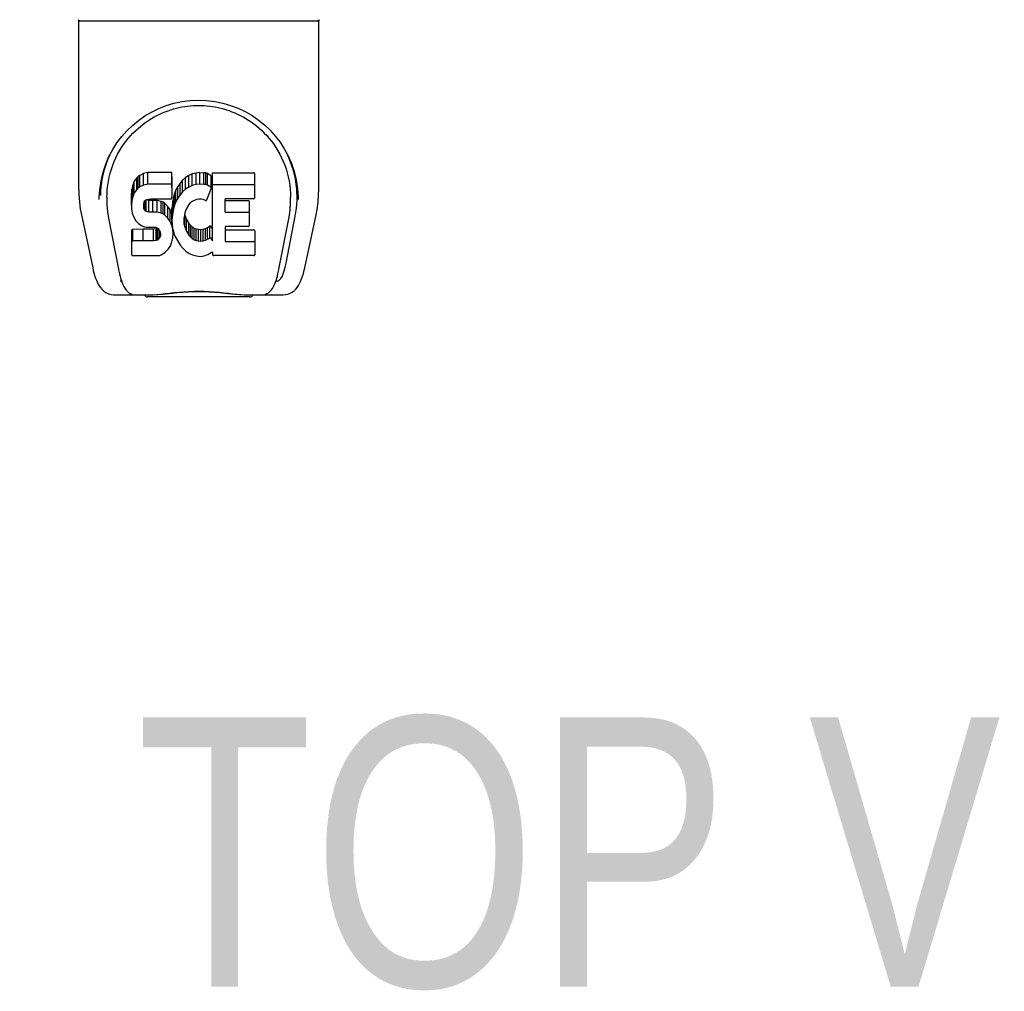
# Model space of a CAD drawing. Header units: inches. Extents: x 0 to 309, y 0 to 200.
# Tile 78 of 109: x 99.51 to 105.17, y 149.14 to 154.72. Entities that reach past the tile are written whole.
import ezdxf

# ---------------------------------------------------------------- set-up
doc = ezdxf.new("R2010")
doc.units = ezdxf.units.IN
doc.header["$LTSCALE"] = 17
doc.header["$MEASUREMENT"] = 0
doc.layers.get('0').update_dxf_attribs({"linetype": 'CONTINUOUS'})
doc.styles.get("Standard").update_dxf_attribs({"font": 'txt', "width": 0.8})

msp = doc.modelspace()

# ---------------------------------------------------------------- linework, layer by layer
at = {"color": 7, "linetype": 'Continuous'}
for p, q in [((99.8539, 154.7101), (101.2319, 154.7101)), ((99.8539, 153.7381), (99.8539, 154.7101)), ((101.2319, 153.7388), (101.2319, 154.7101)), ((100.2264, 153.8315), (100.2048, 153.8217)), ((100.2498, 153.8388), (100.2264, 153.8315)), ((100.2264, 153.7647), (100.2264, 153.8315)), ((100.3894, 153.8388), (100.2498, 153.8388)), ((100.2498, 153.772), (100.2498, 153.8388)), ((100.3911, 153.796), (100.3894, 153.8388)), ((100.3894, 153.772), (100.3894, 153.8388)), ((100.5057, 153.8303), (100.4853, 153.8214)), ((100.5275, 153.8352), (100.5057, 153.8303)), ((100.5057, 153.7635), (100.5057, 153.8303)), ((100.5496, 153.8373), (100.5275, 153.8352)), ((100.5275, 153.7684), (100.5275, 153.8352)), ((100.5496, 153.8373), (100.5722, 153.837)), ((100.5496, 153.7705), (100.5496, 153.8373)), ((100.5833, 153.8353), (100.5722, 153.837)), ((100.5722, 153.7701), (100.5722, 153.837)), ((100.5938, 153.8319), (100.5833, 153.8353)), ((100.5833, 153.7684), (100.5833, 153.8353)), ((100.6125, 153.8198), (100.5938, 153.8319)), ((100.5938, 153.7651), (100.5938, 153.8319)), ((100.6227, 153.8368), (100.8595, 153.8368)), ((100.6227, 153.4448), (100.6227, 153.8368)), ((100.864, 153.8323), (100.864, 153.6911)), ((100.173, 153.7876), (100.1637, 153.7651)), ((100.1867, 153.8072), (100.173, 153.7876)), ((100.173, 153.7208), (100.173, 153.7876)), ((100.1952, 153.8152), (100.1867, 153.8072)), ((100.1867, 153.7404), (100.1867, 153.8072)), ((100.2048, 153.8217), (100.1952, 153.8152)), ((100.1952, 153.7484), (100.1952, 153.8152)), ((100.2048, 153.7549), (100.2048, 153.8217)), ((100.3911, 153.7292), (100.3911, 153.796)), ((100.4361, 153.7765), (100.4231, 153.7583)), ((100.4507, 153.7932), (100.4361, 153.7765)), ((100.4361, 153.7097), (100.4361, 153.7765)), ((100.4671, 153.8085), (100.4507, 153.7932)), ((100.4507, 153.7264), (100.4507, 153.7932)), ((100.4853, 153.8214), (100.4671, 153.8085)), ((100.4671, 153.7417), (100.4671, 153.8085)), ((100.4853, 153.7546), (100.4853, 153.8214)), ((100.6125, 153.8198), (100.6125, 153.753)), ((100.6142, 153.8163), (100.6142, 153.753)), ((99.9792, 153.7693), (99.9781, 153.7061)), ((100.1586, 153.7417), (100.1568, 153.718)), ((100.1568, 153.6512), (100.1568, 153.718)), ((100.1637, 153.7651), (100.1586, 153.7417)), ((100.1586, 153.6749), (100.1586, 153.7417)), ((100.1637, 153.6982), (100.1637, 153.7651)), ((100.173, 153.7208), (100.1637, 153.6982)), ((100.1867, 153.7404), (100.173, 153.7208)), ((100.1952, 153.7484), (100.1867, 153.7404)), ((100.2048, 153.7549), (100.1952, 153.7484)), ((100.2264, 153.7647), (100.2048, 153.7549)), ((100.2498, 153.772), (100.2264, 153.7647)), ((100.3894, 153.772), (100.2498, 153.772)), ((100.3911, 153.7292), (100.3894, 153.772)), ((100.3902, 153.7054), (100.3911, 153.7292)), ((100.4038, 153.7182), (100.3977, 153.6967)), ((100.4123, 153.7388), (100.4038, 153.7182)), ((100.4038, 153.6513), (100.4038, 153.7182)), ((100.4231, 153.7583), (100.4123, 153.7388)), ((100.4123, 153.672), (100.4123, 153.7388)), ((100.4231, 153.6915), (100.4231, 153.7583)), ((100.4507, 153.7264), (100.4361, 153.7097)), ((100.4671, 153.7417), (100.4507, 153.7264)), ((100.4853, 153.7546), (100.4671, 153.7417)), ((100.5057, 153.7635), (100.4853, 153.7546)), ((100.5275, 153.7684), (100.5057, 153.7635)), ((100.5496, 153.7705), (100.5275, 153.7684)), ((100.5722, 153.7701), (100.5496, 153.7705)), ((100.5833, 153.7684), (100.5722, 153.7701)), ((100.5938, 153.7651), (100.5833, 153.7684)), ((100.6139, 153.7479), (100.5877, 153.6797)), ((100.6125, 153.753), (100.5938, 153.7651)), ((100.6227, 153.77), (100.8595, 153.77)), ((101.1066, 153.7692), (101.1077, 153.7061)), ((99.972, 153.6836), (99.9722, 153.6961)), ((99.972, 153.6836), (99.972, 153.6831)), ((100.016, 153.6963), (100.016, 153.673)), ((100.1586, 153.6749), (100.1568, 153.6512)), ((100.1637, 153.6982), (100.1586, 153.6749)), ((100.2285, 153.6545), (100.2305, 153.6696)), ((100.2305, 153.6696), (100.2337, 153.6762)), ((100.2308, 153.6248), (100.2308, 153.6696)), ((100.2337, 153.6762), (100.2395, 153.6811)), ((100.2353, 153.6188), (100.2353, 153.6776)), ((100.2395, 153.6811), (100.2538, 153.6855)), ((100.2415, 153.6812), (100.241, 153.6816)), ((100.2559, 153.6772), (100.2415, 153.6812)), ((100.2415, 153.6144), (100.2415, 153.6812)), ((100.2538, 153.6855), (100.2687, 153.6867)), ((100.28, 153.678), (100.2559, 153.6772)), ((100.2559, 153.6103), (100.2559, 153.6772)), ((100.2687, 153.6867), (100.3816, 153.6867)), ((100.3039, 153.6767), (100.28, 153.678)), ((100.28, 153.6111), (100.28, 153.678)), ((100.3274, 153.6716), (100.3039, 153.6767)), ((100.3039, 153.6099), (100.3039, 153.6767)), ((100.3383, 153.6668), (100.3274, 153.6716)), ((100.3274, 153.6048), (100.3274, 153.6716)), ((100.3482, 153.6599), (100.3383, 153.6668)), ((100.3383, 153.6), (100.3383, 153.6668)), ((100.3654, 153.6431), (100.3482, 153.6599)), ((100.3482, 153.5931), (100.3482, 153.6599)), ((100.3816, 153.6867), (100.3872, 153.6872)), ((100.3872, 153.6872), (100.389, 153.6926)), ((100.389, 153.6926), (100.3902, 153.7054)), ((100.3936, 153.6748), (100.389, 153.6304)), ((100.3977, 153.6967), (100.3936, 153.6748)), ((100.3936, 153.608), (100.3936, 153.6748)), ((100.3977, 153.6299), (100.3977, 153.6967)), ((100.4123, 153.672), (100.4038, 153.6513)), ((100.4231, 153.6915), (100.4123, 153.672)), ((100.4361, 153.7097), (100.4231, 153.6915)), ((100.4943, 153.6641), (100.4861, 153.6537)), ((100.5051, 153.6716), (100.4943, 153.6641)), ((100.53, 153.6821), (100.5051, 153.6716)), ((100.5428, 153.6854), (100.53, 153.6821)), ((100.5561, 153.6852), (100.5428, 153.6854)), ((100.5693, 153.6821), (100.5561, 153.6852)), ((100.5817, 153.6772), (100.5693, 153.6821)), ((100.6928, 153.6821), (100.6928, 153.6147)), ((100.8595, 153.6866), (100.6973, 153.6866)), ((100.6973, 153.677), (100.8285, 153.677)), ((100.833, 153.6726), (100.833, 153.5326)), ((101.1138, 153.6831), (101.1138, 153.6836)), ((100.1568, 153.6512), (100.1576, 153.6273)), ((100.1576, 153.6273), (100.1615, 153.6038)), ((100.1615, 153.6038), (100.1698, 153.5816)), ((100.2279, 153.6395), (100.2285, 153.6545)), ((100.2285, 153.6319), (100.2279, 153.6395)), ((100.2285, 153.6319), (100.2285, 153.6545)), ((100.2308, 153.6248), (100.2285, 153.6319)), ((100.2353, 153.6188), (100.2308, 153.6248)), ((100.2415, 153.6144), (100.2353, 153.6188)), ((100.2559, 153.6103), (100.2415, 153.6144)), ((100.28, 153.6111), (100.2559, 153.6103)), ((100.3039, 153.6099), (100.28, 153.6111)), ((100.3274, 153.6048), (100.3039, 153.6099)), ((100.3383, 153.6), (100.3274, 153.6048)), ((100.3785, 153.623), (100.3654, 153.6431)), ((100.3654, 153.5763), (100.3654, 153.6431)), ((100.3879, 153.6009), (100.3785, 153.623)), ((100.3785, 153.5562), (100.3785, 153.623)), ((100.389, 153.5636), (100.389, 153.6304)), ((100.3936, 153.608), (100.389, 153.5636)), ((100.3977, 153.6299), (100.3936, 153.608)), ((100.4038, 153.6513), (100.3977, 153.6299)), ((100.4623, 153.6061), (100.4591, 153.5793)), ((100.4661, 153.6187), (100.4623, 153.6061)), ((100.4719, 153.6305), (100.4661, 153.6187)), ((100.4861, 153.6537), (100.4719, 153.6305)), ((100.6973, 153.6102), (100.8285, 153.6102)), ((99.8691, 153.5952), (99.9341, 153.2899)), ((100.0252, 153.5752), (100.0824, 153.2824)), ((100.1698, 153.5816), (100.1826, 153.5614)), ((100.1826, 153.5614), (100.199, 153.5441)), ((100.3482, 153.5931), (100.3383, 153.6)), ((100.3654, 153.5763), (100.3482, 153.5931)), ((100.3785, 153.5562), (100.3654, 153.5763)), ((100.3879, 153.5341), (100.3785, 153.5562)), ((100.389, 153.597), (100.3879, 153.6009)), ((100.3879, 153.5341), (100.3879, 153.6009)), ((100.389, 153.5636), (100.3899, 153.5414)), ((100.4591, 153.5793), (100.4584, 153.5524)), ((100.4584, 153.5524), (100.4597, 153.5392)), ((100.4597, 153.5392), (100.4597, 153.5793)), ((100.4614, 153.5987), (100.4628, 153.5932)), ((100.4628, 153.5932), (100.473, 153.5683)), ((100.4628, 153.5263), (100.4628, 153.5932)), ((100.473, 153.5683), (100.4863, 153.5452)), ((100.473, 153.5015), (100.473, 153.5683)), ((101.0034, 153.2824), (101.0601, 153.5722)), ((101.0446, 153.3178), (101.0974, 153.588)), ((101.0601, 153.5723), (101.0608, 153.5761)), ((101.1517, 153.2899), (101.2168, 153.5952)), ((100.1593, 153.3654), (100.1593, 153.5071)), ((100.223, 153.5121), (100.1639, 153.5116)), ((100.1639, 153.4447), (100.1639, 153.5116)), ((100.199, 153.5441), (100.2189, 153.5309)), ((100.2189, 153.5309), (100.23, 153.5268)), ((100.2839, 153.5124), (100.223, 153.5121)), ((100.223, 153.4453), (100.223, 153.5121)), ((100.23, 153.5268), (100.2417, 153.5248)), ((100.2417, 153.5248), (100.2892, 153.5243)), ((100.2991, 153.5136), (100.2839, 153.5124)), ((100.2839, 153.4456), (100.2839, 153.5124)), ((100.2892, 153.5243), (100.2967, 153.5236)), ((100.2967, 153.5236), (100.3037, 153.5212)), ((100.3055, 153.517), (100.2991, 153.5136)), ((100.2991, 153.4468), (100.2991, 153.5136)), ((100.3037, 153.5212), (100.3097, 153.5166)), ((100.3072, 153.5186), (100.3055, 153.517)), ((100.3055, 153.4502), (100.3055, 153.517)), ((100.3097, 153.5166), (100.3147, 153.5106)), ((100.311, 153.4555), (100.311, 153.5151)), ((100.3147, 153.5106), (100.3212, 153.4971)), ((100.3203, 153.4675), (100.3203, 153.499)), ((100.3212, 153.4971), (100.3236, 153.4819)), ((100.3941, 153.511), (100.3879, 153.5341)), ((100.3899, 153.5414), (100.393, 153.5193)), ((100.393, 153.5193), (100.3976, 153.4974)), ((100.3967, 153.4871), (100.3941, 153.511)), ((100.3967, 153.4871), (100.3967, 153.5017)), ((100.3976, 153.4974), (100.4046, 153.4764)), ((100.4597, 153.5392), (100.4628, 153.5263)), ((100.4628, 153.5263), (100.473, 153.5015)), ((100.473, 153.5015), (100.4863, 153.4784)), ((100.4863, 153.5452), (100.495, 153.5352)), ((100.4863, 153.4784), (100.4863, 153.5452)), ((100.495, 153.5352), (100.5051, 153.5263)), ((100.495, 153.4683), (100.495, 153.5352)), ((100.5051, 153.5263), (100.5163, 153.5189)), ((100.5051, 153.4595), (100.5051, 153.5263)), ((100.5163, 153.5189), (100.5286, 153.5141)), ((100.5163, 153.4521), (100.5163, 153.5189)), ((100.5286, 153.5141), (100.5419, 153.5117)), ((100.5286, 153.4473), (100.5286, 153.5141)), ((100.5419, 153.5117), (100.5552, 153.5112)), ((100.5419, 153.4449), (100.5419, 153.5117)), ((100.5552, 153.5112), (100.5684, 153.5132)), ((100.5552, 153.4444), (100.5552, 153.5112)), ((100.5684, 153.5132), (100.5812, 153.5172)), ((100.5684, 153.4464), (100.5684, 153.5132)), ((100.5812, 153.5172), (100.5933, 153.5227)), ((100.5812, 153.4504), (100.5812, 153.5172)), ((100.5933, 153.5227), (100.6044, 153.5302)), ((100.5933, 153.4559), (100.5933, 153.5227)), ((100.6044, 153.5302), (100.6044, 153.4634)), ((100.6108, 153.5291), (100.6227, 153.5116)), ((100.694, 153.5237), (100.694, 153.4461)), ((100.8285, 153.5282), (100.6985, 153.5282)), ((100.6985, 153.5085), (100.8601, 153.5085)), ((100.8646, 153.504), (100.8646, 153.3651)), ((100.223, 153.4453), (100.1638, 153.4447)), ((100.2839, 153.4456), (100.223, 153.4453)), ((100.2991, 153.4468), (100.2839, 153.4456)), ((100.3055, 153.4502), (100.2991, 153.4468)), ((100.311, 153.4555), (100.3055, 153.4502)), ((100.3203, 153.4675), (100.311, 153.4555)), ((100.3229, 153.4744), (100.3203, 153.4675)), ((100.3229, 153.4744), (100.3229, 153.4866)), ((100.3236, 153.4819), (100.3229, 153.4744)), ((100.3802, 153.4176), (100.3888, 153.44)), ((100.3888, 153.44), (100.395, 153.4631)), ((100.395, 153.4631), (100.3967, 153.4871)), ((100.4046, 153.4764), (100.4259, 153.4371)), ((100.4259, 153.4371), (100.4385, 153.4187)), ((100.4863, 153.4784), (100.495, 153.4683)), ((100.495, 153.4683), (100.5051, 153.4595)), ((100.5051, 153.4595), (100.5163, 153.4521)), ((100.5163, 153.4521), (100.5286, 153.4473)), ((100.5286, 153.4473), (100.5419, 153.4449)), ((100.5419, 153.4449), (100.5552, 153.4444)), ((100.5552, 153.4444), (100.5684, 153.4464)), ((100.5684, 153.4464), (100.5812, 153.4504)), ((100.5812, 153.4504), (100.5933, 153.4559)), ((100.5933, 153.4559), (100.6044, 153.4634)), ((100.6108, 153.4623), (100.6227, 153.4448)), ((100.6985, 153.4417), (100.8601, 153.4417)), ((100.3313, 153.3662), (100.3511, 153.38)), ((100.3511, 153.38), (100.3681, 153.3969)), ((100.3681, 153.3969), (100.3748, 153.4068)), ((100.3748, 153.4068), (100.3802, 153.4176)), ((100.4385, 153.4187), (100.4532, 153.402)), ((100.4532, 153.402), (100.4697, 153.387)), ((100.4697, 153.387), (100.4874, 153.3733)), ((100.5948, 153.3662), (100.6138, 153.3779)), ((100.6138, 153.3779), (100.614, 153.378)), ((100.6245, 153.378), (100.614, 153.378)), ((100.6245, 153.3651), (100.6245, 153.378)), ((100.1641, 153.3606), (100.3081, 153.3606)), ((100.3081, 153.3606), (100.3201, 153.3622)), ((100.3201, 153.3622), (100.3313, 153.3662)), ((100.4874, 153.3733), (100.4971, 153.3682)), ((100.4971, 153.3682), (100.5077, 153.3645)), ((100.5077, 153.3645), (100.5294, 153.3589)), ((100.5294, 153.3589), (100.5514, 153.3564)), ((100.5514, 153.3564), (100.5736, 153.3595)), ((100.5736, 153.3595), (100.5948, 153.3662)), ((100.8601, 153.3606), (100.629, 153.3606)), ((100.1, 153.214), (100.0928, 153.214)), ((100.1022, 153.2078), (100.1019, 153.2085)), ((100.9836, 153.2078), (100.9839, 153.2085)), ((100.9839, 153.2085), (100.9873, 153.2183)), ((100.9931, 153.214), (100.9858, 153.214)), ((100.058, 153.1353), (100.2595, 153.1353)), ((100.1446, 153.1353), (100.1434, 153.1353)), ((100.8362, 153.1235), (100.2496, 153.1235)), ((100.8264, 153.1353), (101.0277, 153.1353)), ((100.9424, 153.1353), (100.9412, 153.1353))]:
    msp.add_line(p, q, dxfattribs=at)
for points in [[(99.9722, 153.6961), (99.9747, 153.7386), (99.9822, 153.7906), (99.9939, 153.8396), (100.0092, 153.8857), (100.0277, 153.9291), (100.0493, 153.9698), (100.0736, 154.0082), (100.1006, 154.0441), (100.1302, 154.0775), (100.1622, 154.1085), (100.1966, 154.1369), (100.2332, 154.1627), (100.2721, 154.1856), (100.3131, 154.2057), (100.3562, 154.2226), (100.4008, 154.236), (100.4468, 154.2458), (100.4936, 154.2518), (100.541, 154.2539), (100.5884, 154.2521), (100.6352, 154.2464), (100.6812, 154.237), (100.7258, 154.2239), (100.7689, 154.2073), (100.81, 154.1876), (100.8491, 154.1649), (100.8859, 154.1394), (100.9205, 154.1113), (100.9527, 154.0805), (100.9826, 154.0472), (101.0098, 154.0116), (101.0344, 153.9735), (101.0562, 153.933), (101.075, 153.8899), (101.0906, 153.8441), (101.1026, 153.7955), (101.1105, 153.7439), (101.1136, 153.6961)], [(100.016, 153.6963), (100.0164, 153.7163), (100.0178, 153.7406), (100.0204, 153.7647), (100.0241, 153.7886), (100.0289, 153.8121), (100.0346, 153.8352), (100.0414, 153.8579), (100.049, 153.88), (100.0576, 153.9016), (100.0671, 153.9226), (100.0773, 153.9429), (100.0882, 153.9625), (100.0998, 153.9814), (100.1119, 153.9995), (100.1246, 154.0168), (100.1379, 154.0333), (100.1515, 154.0491), (100.1655, 154.0641), (100.1799, 154.0783), (100.1946, 154.0917), (100.2096, 154.1044), (100.2248, 154.1164), (100.2402, 154.1277), (100.2558, 154.1382), (100.2716, 154.148), (100.2874, 154.1572), (100.3033, 154.1656), (100.3192, 154.1734), (100.3351, 154.1805), (100.351, 154.1871), (100.3669, 154.193), (100.3828, 154.1984), (100.3988, 154.2032), (100.4147, 154.2074), (100.4307, 154.2112), (100.4466, 154.2144), (100.4626, 154.2171), (100.4785, 154.2193), (100.4944, 154.221), (100.5103, 154.2223), (100.5262, 154.223), (100.5422, 154.2233), (100.5581, 154.2231), (100.574, 154.2224), (100.59, 154.2212), (100.6059, 154.2195), (100.6219, 154.2173), (100.6379, 154.2146), (100.6538, 154.2115), (100.6698, 154.2078), (100.6857, 154.2035), (100.7017, 154.1988), (100.7177, 154.1934), (100.7338, 154.1875), (100.7498, 154.181), (100.7658, 154.1738), (100.7818, 154.166), (100.7976, 154.1576), (100.8135, 154.1485), (100.8292, 154.1387), (100.8447, 154.1283), (100.8601, 154.1171), (100.8753, 154.1052), (100.8903, 154.0925), (100.9051, 154.079), (100.9196, 154.0648), (100.9338, 154.0497), (100.9475, 154.0339), (100.9608, 154.0172), (100.9736, 153.9999), (100.9859, 153.9817), (100.9975, 153.9628), (101.0084, 153.9432), (101.0186, 153.9229), (101.028, 153.902), (101.0366, 153.8805), (101.0443, 153.8583), (101.0511, 153.8356), (101.0569, 153.8125), (101.0616, 153.7889), (101.0653, 153.765), (101.0679, 153.7409), (101.0694, 153.7166), (101.0698, 153.6963)], [(99.8539, 153.7381), (99.8545, 153.7114), (99.8575, 153.6692), (99.8631, 153.6271), (99.8691, 153.5952)], [(101.2168, 153.5952), (101.2226, 153.6263), (101.2283, 153.6686), (101.2313, 153.711), (101.2319, 153.7389)], [(100.016, 153.6731), (100.0162, 153.6568), (100.0179, 153.6286), (100.021, 153.6005), (100.0252, 153.5752)], [(101.0608, 153.5761), (101.0614, 153.5792), (101.0619, 153.5822), (101.0624, 153.5852), (101.0629, 153.5882), (101.0634, 153.5913), (101.0639, 153.5946), (101.0644, 153.598), (101.0649, 153.6015), (101.0654, 153.6051), (101.0659, 153.6087), (101.0663, 153.6125), (101.0668, 153.6164), (101.0672, 153.6203), (101.0676, 153.6244), (101.068, 153.6286), (101.0683, 153.6328), (101.0686, 153.6372), (101.0689, 153.6417), (101.0692, 153.6463), (101.0694, 153.651), (101.0696, 153.6558), (101.0697, 153.6607), (101.0698, 153.6657), (101.0698, 153.6708), (101.0698, 153.6963)], [(101.1136, 153.6961), (101.1137, 153.6886), (101.1138, 153.6836)], [(100.1638, 153.5116), (100.1633, 153.5115), (100.1629, 153.5115), (100.1625, 153.5114), (100.162, 153.5112), (100.1616, 153.511), (100.1612, 153.5108), (100.1608, 153.5105), (100.1605, 153.5101), (100.1602, 153.5097), (100.1599, 153.5093), (100.1596, 153.5088), (100.1595, 153.5083), (100.1594, 153.5077), (100.1593, 153.5071)], [(100.1638, 153.4447), (100.1633, 153.4447), (100.1629, 153.4447), (100.1625, 153.4445), (100.162, 153.4444), (100.1616, 153.4442), (100.1612, 153.4439), (100.1608, 153.4436), (100.1605, 153.4433), (100.1602, 153.4429), (100.1599, 153.4425), (100.1596, 153.442), (100.1595, 153.4414), (100.1594, 153.4409), (100.1593, 153.4403)], [(99.9341, 153.2899), (99.9375, 153.275), (99.943, 153.2539), (99.9489, 153.2354), (99.9551, 153.219), (99.9618, 153.2042), (99.9692, 153.1908), (99.9774, 153.1786), (99.9869, 153.1674), (99.9978, 153.1573), (100.0102, 153.1487), (100.024, 153.1419), (100.0388, 153.1374), (100.0542, 153.1354), (100.058, 153.1353)], [(100.0824, 153.2824), (100.0848, 153.2708), (100.0879, 153.257), (100.0912, 153.2436), (100.0947, 153.2307), (100.0986, 153.2183), (100.1019, 153.2085)], [(100.9873, 153.2183), (100.9911, 153.2307), (100.9946, 153.2436), (100.9979, 153.257), (101.001, 153.2708), (101.0034, 153.2824)], [(101.0277, 153.1353), (101.0423, 153.1365), (101.0555, 153.1397), (101.0681, 153.1447), (101.0798, 153.1513), (101.0903, 153.1592), (101.0997, 153.1682), (101.108, 153.1781), (101.1154, 153.1887), (101.122, 153.2002), (101.1281, 153.2128), (101.1338, 153.2266), (101.1391, 153.2418), (101.1441, 153.2587), (101.149, 153.2777), (101.1517, 153.2899)], [(100.1022, 153.2078), (100.1075, 153.1953), (100.1137, 153.1828), (100.12, 153.1722), (100.1268, 153.163), (100.1341, 153.1548), (100.1422, 153.1479), (100.1512, 153.1422), (100.1609, 153.1381), (100.1709, 153.1358), (100.1787, 153.1353)], [(100.9071, 153.1353), (100.9149, 153.1358), (100.9249, 153.1381), (100.9346, 153.1422), (100.9436, 153.1479), (100.9516, 153.1548), (100.959, 153.1629), (100.9657, 153.1721), (100.9721, 153.1828), (100.9783, 153.1953), (100.9836, 153.2078)], [(100.2595, 153.1353), (100.28, 153.1358), (100.302, 153.1373), (100.3254, 153.1396), (100.35, 153.1422), (100.3759, 153.1451), (100.4026, 153.148), (100.43, 153.1507), (100.4582, 153.153), (100.4871, 153.1547), (100.5164, 153.1558), (100.5455, 153.1561), (100.5746, 153.1557), (100.6037, 153.1545), (100.6324, 153.1527), (100.6601, 153.1503), (100.6871, 153.1476), (100.7133, 153.1448), (100.7384, 153.1419), (100.7623, 153.1394), (100.785, 153.1372), (100.8064, 153.1358), (100.8264, 153.1353)], [(100.3927, 153.1457), (100.4218, 153.1485), (100.4513, 153.1508), (100.4815, 153.1527), (100.512, 153.1538), (100.5424, 153.1542), (100.5728, 153.1539), (100.6033, 153.1527), (100.6335, 153.1509), (100.6633, 153.1485), (100.6926, 153.1458), (100.7498, 153.14)], [(100.2595, 153.1353), (100.2816, 153.1358), (100.3082, 153.1375), (100.3356, 153.14), (100.3927, 153.1457)], [(100.7498, 153.14), (100.7773, 153.1375), (100.804, 153.1358), (100.8264, 153.1353)]]:
    msp.add_lwpolyline(points, dxfattribs=at)
for centre, start, end in [((99.8621, 154.7298), 225, 262.5), ((101.2237, 154.7298), 277.5, 315), ((100.2496, 153.1432), 203.607, 270), ((100.8362, 153.1432), 270, 336.393)]:
    msp.add_arc(centre, 0.0197, start, end, dxfattribs=at)
for centre, major_axis, ratio, start_param, end_param in [((100.5429, 153.6963), (0, 0.565), 0.999848, 1.129542, 1.553352), ((100.5429, 153.6963), (0, 0.565), 0.999848, 4.519536, 5.157611), ((100.8595, 153.8323), (0.00448, 0), 1, 0, 1.570796), ((100.6097, 153.8163), (0, 0.00448), 1, -1.566905, -0.665444), ((100.6097, 153.7495), (0, 0.00448), 1, -1.566955, -0.665444), ((100.6097, 153.7495), (0.00448, 0), 1, -0.366491, 0.003842), ((100.8595, 153.7655), (0.00448, 0), 1, 0, 1.570796), ((100.5835, 153.6813), (0, 0.00448), 1, -3.557718, -1.937287), ((100.6973, 153.6821), (0.00448, 0), 1, 1.570796, 3.141593), ((100.6973, 153.6815), (0.00448, 0), 1, 3.535633, 4.712389), ((100.8285, 153.6726), (0.00448, 0), 1, 0, 1.570796), ((100.8595, 153.6911), (0.00448, 0), 1, -1.570796, 0), ((100.6973, 153.6147), (0.00448, 0), 1, -3.141593, -1.570796), ((100.8285, 153.6058), (0.00448, 0), 1, 0, 1.570796), ((100.6071, 153.5266), (0.00448, 0), 1, 0.594971, 2.222579), ((100.6985, 153.5237), (0.00448, 0), 1, 1.570796, 3.141593), ((100.6985, 153.5129), (0.00448, 0), 1, -3.141593, -1.570796), ((100.8285, 153.5326), (0.00448, 0), 1, -1.570796, 0), ((100.8601, 153.504), (0.00448, 0), 1, 0, 1.570796), ((100.6071, 153.4598), (0.00448, 0), 1, 0.594971, 2.222579), ((100.6985, 153.4461), (0.00448, 0), 1, -3.141593, -1.570796), ((100.8601, 153.4372), (0.00448, 0), 1, 0, 1.570796), ((100.1641, 153.3654), (0.00483, 0), 1, -3.141593, -1.570796), ((100.629, 153.3651), (0.00448, 0), 1, -3.141593, -1.570796), ((100.8601, 153.3651), (0.00448, 0), 1, -1.570796, 0), ((100.9867, 153.5683), (-0.0066, 0.3543), 0.213027, -3.145575, -2.360177)]:
    msp.add_ellipse(centre, major_axis=major_axis, ratio=ratio, start_param=start_param, end_param=end_param, dxfattribs=at)

# ---------------------------------------------------------------- texts
at = {"color": 2, "linetype": 'Continuous', "insert": (104.2283, 150.7079), "char_height": 1.54545, "width": 9.890909, "attachment_point": 2, "line_spacing_factor": 0.9}
msp.add_mtext('TOP VIEW', dxfattribs=at)

doc.saveas('drawing.dxf')
